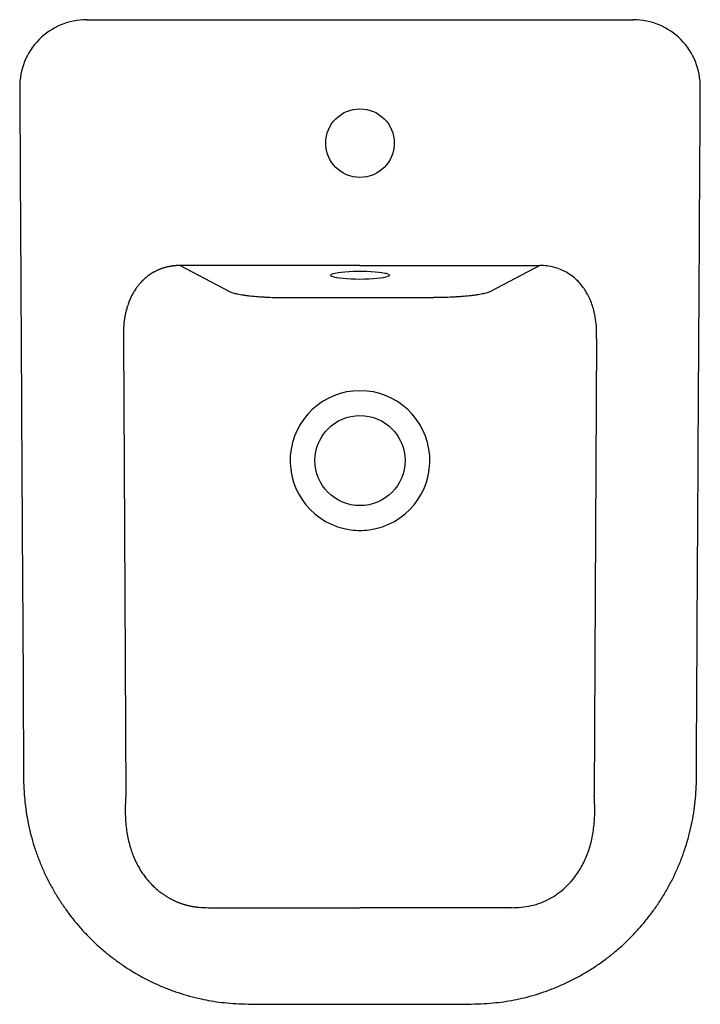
# Model space of a CAD drawing. Header units: millimetres. Extents: x 4541.058 to 4541.405, y 2408.811 to 2409.314.
import ezdxf

# ---------------------------------------------------------------- set-up
doc = ezdxf.new("R2010")
doc.units = ezdxf.units.MM
doc.layers.add('SANINDUSA', color=3, linetype='Continuous')

msp = doc.modelspace()

# ---------------------------------------------------------------- linework, layer by layer
at = {"layer": 'SANINDUSA'}
for p, q in [((4541.091924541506, 2409.313859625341), (4541.370876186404, 2409.313859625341)), ((4541.139572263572, 2409.18837569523), (4541.164879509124, 2409.175137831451)), ((4541.231400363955, 2409.18837569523), (4541.139572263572, 2409.18837569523)), ((4541.231400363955, 2409.18837569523), (4541.323228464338, 2409.18837569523)), ((4541.323228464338, 2409.18837569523), (4541.297921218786, 2409.175137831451)), ((4541.193873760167, 2409.172012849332), (4541.268926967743, 2409.172012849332)), ((4541.154088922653, 2408.860651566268), (4541.231400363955, 2408.860651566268)), ((4541.308711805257, 2408.860651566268), (4541.231400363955, 2408.860651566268))]:
    msp.add_line(p, q, dxfattribs=at)
at = {"layer": 'SANINDUSA', "flags": 128}
for points in [[(4541.231400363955, 2409.181344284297), (4541.22911062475, 2409.181368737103), (4541.226874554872, 2409.181441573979), (4541.224744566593, 2409.181561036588), (4541.222770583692, 2409.181724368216), (4541.220998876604, 2409.181927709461), (4541.21947097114, 2409.182166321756), (4541.218222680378, 2409.182434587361), (4541.217283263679, 2409.182726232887), (4541.216674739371, 2409.183034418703), (4541.216411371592, 2409.183351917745), (4541.216499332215, 2409.183671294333), (4541.216936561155, 2409.183985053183), (4541.217712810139, 2409.184285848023), (4541.217734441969, 2409.184292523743)], [(4541.217734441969, 2409.184292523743), (4541.218809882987, 2409.184566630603), (4541.220202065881, 2409.18482079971), (4541.221856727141, 2409.185042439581), (4541.223735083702, 2409.185226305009), (4541.225793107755, 2409.18536811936), (4541.227982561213, 2409.185464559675), (4541.230252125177, 2409.185513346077), (4541.232548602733, 2409.185513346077), (4541.234818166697, 2409.185464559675), (4541.237007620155, 2409.18536811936), (4541.239065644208, 2409.185226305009), (4541.240944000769, 2409.185042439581), (4541.242598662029, 2409.18482079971), (4541.243990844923, 2409.184566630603), (4541.244608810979, 2409.184421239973)], [(4541.244608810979, 2409.184421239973), (4541.24508791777, 2409.184285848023), (4541.245864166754, 2409.183985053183), (4541.246301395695, 2409.183671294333), (4541.246389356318, 2409.183351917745), (4541.246125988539, 2409.183034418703), (4541.245517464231, 2409.182726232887), (4541.244578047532, 2409.182434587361), (4541.24332975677, 2409.182166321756), (4541.241801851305, 2409.181927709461), (4541.240030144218, 2409.181724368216), (4541.238056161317, 2409.181561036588), (4541.235926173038, 2409.181441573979), (4541.233690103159, 2409.181368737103), (4541.231400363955, 2409.181344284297)], [(4541.110684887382, 2409.150968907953), (4541.111356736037, 2409.020470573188), (4541.111884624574, 2408.917936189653)], [(4541.352115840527, 2409.150968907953), (4541.351443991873, 2409.020470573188), (4541.350916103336, 2408.917936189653)]]:
    msp.add_lwpolyline(points, dxfattribs=at)
at = {"layer": 'SANINDUSA'}
for centre, radius in [((4541.231400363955, 2409.250859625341), 0.0175), ((4541.231400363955, 2409.088859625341), 0.02299999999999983)]:
    msp.add_circle(centre, radius, dxfattribs=at)
for centre, radius, start, end in [((4541.091992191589, 2409.279613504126), 0.03424618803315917, 90.11318245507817, 180.5827103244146), ((4541.370805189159, 2409.27960799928), 0.03425169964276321, 359.4265937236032, 89.88123668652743), ((4541.231400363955, 2409.088859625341), 0.03565405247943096, 277.5833032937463, 262.4166967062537)]:
    msp.add_arc(centre, radius, start, end, dxfattribs=at)
for points, knots in [([(4541.057747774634, 2409.279265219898), (4541.057960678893, 2409.242714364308), (4541.058475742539, 2409.154289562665), (4541.059022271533, 2409.046221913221), (4541.05960559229, 2408.968549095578), (4541.059611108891, 2408.939879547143), (4541.059600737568, 2408.928661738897), (4541.059823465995, 2408.921670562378), (4541.060252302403, 2408.915495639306), (4541.060990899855, 2408.909539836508), (4541.06205543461, 2408.903563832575), (4541.063420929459, 2408.897709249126), (4541.065096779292, 2408.891916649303), (4541.067070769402, 2408.886219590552), (4541.069342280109, 2408.880642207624), (4541.071897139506, 2408.875199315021), (4541.074739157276, 2408.869880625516), (4541.077864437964, 2408.864696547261), (4541.08126233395, 2408.859668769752), (4541.08491965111, 2408.854819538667), (4541.088821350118, 2408.85017048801), (4541.092950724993, 2408.845742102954), (4541.097290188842, 2408.841552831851), (4541.101830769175, 2408.837611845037), (4541.106569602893, 2408.833914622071), (4541.11150628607, 2408.830461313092), (4541.116631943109, 2408.827260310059), (4541.121926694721, 2408.824325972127), (4541.127371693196, 2408.821670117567), (4541.132947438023, 2408.819303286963), (4541.138634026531, 2408.817234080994), (4541.14441249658, 2408.81547103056), (4541.150014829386, 2408.81407660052), (4541.155495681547, 2408.813011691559), (4541.160918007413, 2408.812273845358), (4541.166701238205, 2408.811762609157), (4541.173039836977, 2408.811460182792), (4541.180349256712, 2408.811361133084), (4541.192379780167, 2408.811371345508), (4541.20956327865, 2408.81132859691), (4541.223883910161, 2408.811340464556), (4541.231400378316, 2408.811339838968)], [0, 0, 0, 0, 0.1858651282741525, 0.4496498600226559, 0.5495377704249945, 0.580838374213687, 0.5954383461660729, 0.6065768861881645, 0.6163997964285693, 0.6269033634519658, 0.6370777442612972, 0.6472527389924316, 0.6574587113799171, 0.6677275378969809, 0.6778978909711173, 0.6880676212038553, 0.6982885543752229, 0.7085488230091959, 0.7188349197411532, 0.7291322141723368, 0.7394203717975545, 0.7496837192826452, 0.7599077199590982, 0.7700772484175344, 0.7802425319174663, 0.7904574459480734, 0.8006987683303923, 0.8109578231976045, 0.8212256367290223, 0.8314907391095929, 0.8417452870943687, 0.8519826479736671, 0.8621976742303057, 0.8710886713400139, 0.8803608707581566, 0.8900108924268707, 0.9006026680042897, 0.9126215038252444, 0.927179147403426, 0.9617785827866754, 1, 1, 1, 1]), ([(4541.231400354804, 2408.811339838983), (4541.235385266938, 2408.811337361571), (4541.247120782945, 2408.811330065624), (4541.262698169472, 2408.811345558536), (4541.277612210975, 2408.811373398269), (4541.286985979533, 2408.811378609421), (4541.294513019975, 2408.811662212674), (4541.300531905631, 2408.812129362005), (4541.306069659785, 2408.81281910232), (4541.311365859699, 2408.813771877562), (4541.316762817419, 2408.815041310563), (4541.322327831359, 2408.816637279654), (4541.327993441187, 2408.818590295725), (4541.333566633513, 2408.820841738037), (4541.339029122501, 2408.823386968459), (4541.344361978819, 2408.826218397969), (4541.349545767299, 2408.829327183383), (4541.3545611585, 2408.832702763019), (4541.359389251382, 2408.836333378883), (4541.364013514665, 2408.84020634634), (4541.368416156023, 2408.844309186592), (4541.372597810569, 2408.848637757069), (4541.376557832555, 2408.853187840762), (4541.380292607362, 2408.857957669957), (4541.383785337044, 2408.862929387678), (4541.387019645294, 2408.868082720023), (4541.389980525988, 2408.873395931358), (4541.392654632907, 2408.878846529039), (4541.395031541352, 2408.88441181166), (4541.39709808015, 2408.890064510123), (4541.398864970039, 2408.895806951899), (4541.400329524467, 2408.901626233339), (4541.401486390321, 2408.907525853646), (4541.402333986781, 2408.913478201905), (4541.402857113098, 2408.919462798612), (4541.403131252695, 2408.925842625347), (4541.403225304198, 2408.933147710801), (4541.403137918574, 2408.94328921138), (4541.403213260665, 2408.956822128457), (4541.403672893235, 2409.04049458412), (4541.404314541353, 2409.148289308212), (4541.404891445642, 2409.250311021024), (4541.405055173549, 2409.279265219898)], [0, 0, 0, 0, 0.02026342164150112, 0.05967552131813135, 0.0792105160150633, 0.0961039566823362, 0.107336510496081, 0.1175039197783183, 0.1267929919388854, 0.1357016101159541, 0.1448539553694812, 0.1549743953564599, 0.1651277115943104, 0.175313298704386, 0.1855256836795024, 0.1957580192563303, 0.2060023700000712, 0.2162483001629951, 0.2264858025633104, 0.2367062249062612, 0.2469064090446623, 0.2570733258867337, 0.2672968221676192, 0.2775655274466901, 0.2878647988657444, 0.2981793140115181, 0.308489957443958, 0.3187805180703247, 0.3290376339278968, 0.3392482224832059, 0.3493710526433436, 0.3595756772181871, 0.3697479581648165, 0.3799283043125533, 0.3901340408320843, 0.4002823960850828, 0.412393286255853, 0.4272795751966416, 0.4518529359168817, 0.4812082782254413, 0.8527646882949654, 1, 1, 1, 1]), ([(4541.139572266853, 2409.188375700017), (4541.139431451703, 2409.188375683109), (4541.139149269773, 2409.188375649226), (4541.138725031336, 2409.188368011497), (4541.138299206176, 2409.188354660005), (4541.13787183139, 2409.188334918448), (4541.137442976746, 2409.188308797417), (4541.137012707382, 2409.188276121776), (4541.136581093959, 2409.188236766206), (4541.136148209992, 2409.188190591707), (4541.135714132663, 2409.18813746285), (4541.135278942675, 2409.188077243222), (4541.134842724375, 2409.188009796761), (4541.134405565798, 2409.187934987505), (4541.133967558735, 2409.187852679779), (4541.13352879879, 2409.187762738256), (4541.133089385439, 2409.187665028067), (4541.13264942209, 2409.187559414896), (4541.132209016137, 2409.187445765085), (4541.131768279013, 2409.187323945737), (4541.131327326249, 2409.187193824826), (4541.130886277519, 2409.187055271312), (4541.130445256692, 2409.186908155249), (4541.130004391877, 2409.186752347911), (4541.129563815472, 2409.186587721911), (4541.129123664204, 2409.18641415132), (4541.128684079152, 2409.186231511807), (4541.128245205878, 2409.186039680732), (4541.127807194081, 2409.185838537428), (4541.127370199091, 2409.185627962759), (4541.126934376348, 2409.185407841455), (4541.126499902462, 2409.185178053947), (4541.125507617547, 2409.184629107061), (4541.123975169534, 2409.183663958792), (4541.121986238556, 2409.182134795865), (4541.120059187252, 2409.180336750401), (4541.118224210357, 2409.178257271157), (4541.116751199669, 2409.176214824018), (4541.115551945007, 2409.174239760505), (4541.114549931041, 2409.172331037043), (4541.113631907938, 2409.170249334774), (4541.112891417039, 2409.168227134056), (4541.11236842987, 2409.166529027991), (4541.112034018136, 2409.165265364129), (4541.111843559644, 2409.164457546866), (4541.111714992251, 2409.163873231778), (4541.111605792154, 2409.163359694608), (4541.111489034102, 2409.162765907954), (4541.111382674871, 2409.16218493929), (4541.111286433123, 2409.161617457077), (4541.111199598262, 2409.1610637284), (4541.111121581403, 2409.16052408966), (4541.111051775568, 2409.159998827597), (4541.110989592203, 2409.159488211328), (4541.110934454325, 2409.158992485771), (4541.110885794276, 2409.158511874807), (4541.110843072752, 2409.158046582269), (4541.110726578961, 2409.156644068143), (4541.110618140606, 2409.154369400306), (4541.110640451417, 2409.152127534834), (4541.110682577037, 2409.151029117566), (4541.110684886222, 2409.150968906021)], [0, 0, 0, 0, 0.007222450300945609, 0.0144731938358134, 0.02175543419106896, 0.02907233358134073, 0.03642700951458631, 0.04382253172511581, 0.05126191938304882, 0.05874813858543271, 0.06628410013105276, 0.07387265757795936, 0.08151660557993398, 0.08921867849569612, 0.09698154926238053, 0.1048078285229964, 0.1127000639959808, 0.1206607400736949, 0.1286922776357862, 0.1367970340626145, 0.1449773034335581, 0.1532353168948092, 0.1615732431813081, 0.1699931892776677, 0.1784972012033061, 0.1870872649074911, 0.1957653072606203, 0.2045331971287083, 0.2133927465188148, 0.2223457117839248, 0.2313937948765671, 0.2405386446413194, 0.2497818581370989, 0.2949429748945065, 0.3431477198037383, 0.3945351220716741, 0.4492199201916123, 0.5072972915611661, 0.5446921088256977, 0.5876599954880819, 0.6362086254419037, 0.6801553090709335, 0.714787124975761, 0.7401029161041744, 0.7561018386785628, 0.7627833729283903, 0.7746192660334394, 0.7861244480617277, 0.797299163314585, 0.808143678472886, 0.8186582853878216, 0.828843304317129, 0.8386990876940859, 0.8482260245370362, 0.8574245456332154, 0.8662951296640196, 0.8748383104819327, 0.8830546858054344, 0.9431569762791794, 0.9968840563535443, 1, 1, 1, 1]), ([(4541.352115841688, 2409.150968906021), (4541.352286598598, 2409.155308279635), (4541.351995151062, 2409.159717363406), (4541.350601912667, 2409.166081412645), (4541.349978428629, 2409.168160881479), (4541.348373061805, 2409.172168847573), (4541.347390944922, 2409.174097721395), (4541.345032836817, 2409.177722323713), (4541.343655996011, 2409.179418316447), (4541.340492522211, 2409.182468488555), (4541.338704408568, 2409.183821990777), (4541.334758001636, 2409.186054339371), (4541.332599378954, 2409.186930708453), (4541.328043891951, 2409.188097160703), (4541.325650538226, 2409.188385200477), (4541.323228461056, 2409.188375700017)], [0, 0, 0, 0, 0.25, 0.25, 0.375, 0.375, 0.5, 0.5, 0.625, 0.625, 0.75, 0.75, 0.875, 0.875, 1, 1, 1, 1]), ([(4541.164879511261, 2409.17513783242), (4541.165305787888, 2409.174914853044), (4541.165856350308, 2409.174699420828), (4541.166862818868, 2409.174387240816), (4541.167228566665, 2409.174285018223), (4541.167823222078, 2409.174134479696), (4541.168029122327, 2409.174084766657), (4541.168456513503, 2409.173986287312), (4541.168678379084, 2409.17393744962), (4541.169817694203, 2409.173697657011), (4541.170830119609, 2409.173518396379), (4541.172496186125, 2409.173267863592), (4541.173076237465, 2409.173187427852), (4541.174286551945, 2409.173032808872), (4541.174919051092, 2409.172958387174), (4541.176879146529, 2409.172746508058), (4541.178252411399, 2409.172621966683), (4541.180409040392, 2409.172459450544), (4541.181144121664, 2409.172409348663), (4541.182647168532, 2409.172317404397), (4541.183416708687, 2409.172275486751), (4541.185766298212, 2409.172163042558), (4541.187356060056, 2409.172107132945), (4541.190580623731, 2409.172032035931), (4541.192215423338, 2409.172012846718), (4541.193873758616, 2409.172012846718)], [0, 0, 0, 0, 0.1249999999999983, 0.1249999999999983, 0.1874999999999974, 0.1874999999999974, 0.2187499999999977, 0.2187499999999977, 0.2499999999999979, 0.2499999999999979, 0.3749999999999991, 0.3749999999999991, 0.4374999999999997, 0.4374999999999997, 0.5000000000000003, 0.5000000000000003, 0.6250000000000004, 0.6250000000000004, 0.6875000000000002, 0.6875000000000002, 0.7500000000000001, 0.7500000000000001, 0.875, 0.875, 1, 1, 1, 1]), ([(4541.297921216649, 2409.17513783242), (4541.29749494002, 2409.174914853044), (4541.296944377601, 2409.174699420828), (4541.295937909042, 2409.174387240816), (4541.295572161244, 2409.174285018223), (4541.294977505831, 2409.174134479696), (4541.294771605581, 2409.174084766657), (4541.294344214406, 2409.173986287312), (4541.294122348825, 2409.17393744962), (4541.292983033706, 2409.173697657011), (4541.2919706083, 2409.173518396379), (4541.290304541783, 2409.173267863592), (4541.289724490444, 2409.173187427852), (4541.288514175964, 2409.173032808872), (4541.287881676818, 2409.172958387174), (4541.28592158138, 2409.172746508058), (4541.28454831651, 2409.172621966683), (4541.282391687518, 2409.172459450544), (4541.281656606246, 2409.172409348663), (4541.280153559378, 2409.172317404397), (4541.279384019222, 2409.172275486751), (4541.277034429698, 2409.172163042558), (4541.275444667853, 2409.172107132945), (4541.272220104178, 2409.172032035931), (4541.270585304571, 2409.172012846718), (4541.268926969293, 2409.172012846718)], [0, 0, 0, 0, 0.1249999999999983, 0.1249999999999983, 0.1874999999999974, 0.1874999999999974, 0.2187499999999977, 0.2187499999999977, 0.2499999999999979, 0.2499999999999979, 0.3749999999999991, 0.3749999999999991, 0.4374999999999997, 0.4374999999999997, 0.5000000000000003, 0.5000000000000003, 0.6250000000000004, 0.6250000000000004, 0.6875000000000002, 0.6875000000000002, 0.7500000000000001, 0.7500000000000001, 0.875, 0.875, 1, 1, 1, 1]), ([(4541.111884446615, 2408.917970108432), (4541.111874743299, 2408.91780108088), (4541.111854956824, 2408.917456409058), (4541.111825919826, 2408.916932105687), (4541.111796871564, 2408.916389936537), (4541.111768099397, 2408.915830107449), (4541.111739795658, 2408.915252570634), (4541.111712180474, 2408.914657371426), (4541.111685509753, 2408.914044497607), (4541.111659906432, 2408.913414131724), (4541.111639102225, 2408.912848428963), (4541.111613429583, 2408.912130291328), (4541.111586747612, 2408.911423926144), (4541.111584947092, 2408.910324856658), (4541.111598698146, 2408.909032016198), (4541.111645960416, 2408.907425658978), (4541.11176558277, 2408.905021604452), (4541.112032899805, 2408.901929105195), (4541.11256819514, 2408.898189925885), (4541.113289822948, 2408.894643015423), (4541.114012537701, 2408.891945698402), (4541.11462093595, 2408.890023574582), (4541.115040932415, 2408.888803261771), (4541.115490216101, 2408.887597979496), (4541.115968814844, 2408.886408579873), (4541.116476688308, 2408.88523595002), (4541.117013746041, 2408.884080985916), (4541.117579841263, 2408.882944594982), (4541.118174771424, 2408.88182769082), (4541.118798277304, 2408.880731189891), (4541.119450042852, 2408.879656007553), (4541.120129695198, 2408.878603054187), (4541.120836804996, 2408.877573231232), (4541.121570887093, 2408.876567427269), (4541.122331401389, 2408.875586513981), (4541.123117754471, 2408.874631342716), (4541.123929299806, 2408.87370273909), (4541.12476534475, 2408.87280150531), (4541.125625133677, 2408.871928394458), (4541.126507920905, 2408.871084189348), (4541.127412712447, 2408.870269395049), (4541.128339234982, 2408.869485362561), (4541.129284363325, 2408.868730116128), (4541.12993351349, 2408.868251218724), (4541.130257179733, 2408.8680124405)], [0, 0, 0, 0, 0.008823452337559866, 0.0179923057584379, 0.02751005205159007, 0.03738010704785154, 0.04760582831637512, 0.05819053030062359, 0.06913749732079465, 0.08044999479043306, 0.09213127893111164, 0.09971608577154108, 0.11950029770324, 0.1309796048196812, 0.1585490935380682, 0.1888895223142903, 0.2174613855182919, 0.2884059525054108, 0.3567712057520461, 0.4224228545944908, 0.4852371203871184, 0.508718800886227, 0.5321099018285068, 0.5554094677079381, 0.5786164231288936, 0.6017295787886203, 0.6247476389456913, 0.6476692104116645, 0.6704928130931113, 0.6932168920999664, 0.7158398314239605, 0.7383599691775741, 0.7607756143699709, 0.7830850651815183, 0.8052866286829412, 0.8273786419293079, 0.8493594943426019, 0.8712276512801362, 0.8929816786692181, 0.9146202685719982, 0.9361422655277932, 0.9575466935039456, 0.978832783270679, 1, 1, 1, 1]), ([(4541.332543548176, 2408.8680124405), (4541.336425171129, 2408.870823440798), (4541.339810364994, 2408.874379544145), (4541.343800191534, 2408.880278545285), (4541.344966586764, 2408.882347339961), (4541.347006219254, 2408.886692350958), (4541.347866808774, 2408.888954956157), (4541.349263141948, 2408.893560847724), (4541.349809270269, 2408.895919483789), (4541.350637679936, 2408.900778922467), (4541.350916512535, 2408.903278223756), (4541.351144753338, 2408.907071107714), (4541.351190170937, 2408.908346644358), (4541.351211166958, 2408.909958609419), (4541.351213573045, 2408.910281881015), (4541.351214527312, 2408.91076817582), (4541.351214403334, 2408.910930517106), (4541.351213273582, 2408.911255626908), (4541.351209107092, 2408.911338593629), (4541.351193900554, 2408.911892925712), (4541.351179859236, 2408.912334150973), (4541.351101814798, 2408.914530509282), (4541.351015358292, 2408.916256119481), (4541.350916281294, 2408.917970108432)], [0, 0, 0, 0, 0.250000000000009, 0.250000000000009, 0.3750000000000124, 0.3750000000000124, 0.5000000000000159, 0.5000000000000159, 0.6250000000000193, 0.6250000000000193, 0.7500000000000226, 0.7500000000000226, 0.8125000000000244, 0.8125000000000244, 0.8281250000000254, 0.8281250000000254, 0.835937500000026, 0.835937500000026, 0.8437500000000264, 0.8437500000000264, 0.8750000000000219, 0.8750000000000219, 1, 1, 1, 1]), ([(4541.130257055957, 2408.868012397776), (4541.130425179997, 2408.867891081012), (4541.130760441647, 2408.867649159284), (4541.131270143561, 2408.867296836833), (4541.131782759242, 2408.866953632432), (4541.132298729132, 2408.866620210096), (4541.132817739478, 2408.86629638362), (4541.13333967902, 2408.865982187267), (4541.133864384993, 2408.865677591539), (4541.134391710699, 2408.865382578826), (4541.13492150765, 2408.865097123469), (4541.135453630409, 2408.864821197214), (4541.135987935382, 2408.864554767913), (4541.136524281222, 2408.864297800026), (4541.137062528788, 2408.86405025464), (4541.137602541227, 2408.863812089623), (4541.138144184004, 2408.863583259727), (4541.138687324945, 2408.863363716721), (4541.139231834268, 2408.863153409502), (4541.139777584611, 2408.862952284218), (4541.14032445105, 2408.862760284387), (4541.140872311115, 2408.862577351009), (4541.141421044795, 2408.86240342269), (4541.141970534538, 2408.862238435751), (4541.142520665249, 2408.862082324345), (4541.143071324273, 2408.861935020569), (4541.143622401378, 2408.861796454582), (4541.144173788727, 2408.861666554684), (4541.144725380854, 2408.861545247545), (4541.145277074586, 2408.861432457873), (4541.145828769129, 2408.861328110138), (4541.146380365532, 2408.861232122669), (4541.146931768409, 2408.861144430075), (4541.147482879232, 2408.861064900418), (4541.14803362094, 2408.860993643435), (4541.148583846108, 2408.860929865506), (4541.148950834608, 2408.860893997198), (4541.149134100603, 2408.860876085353)], [0, 0, 0, 0, 0.03117194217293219, 0.06216098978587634, 0.09296895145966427, 0.1235977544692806, 0.1540494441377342, 0.184326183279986, 0.2144302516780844, 0.2443640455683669, 0.2741300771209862, 0.3037309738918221, 0.3331694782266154, 0.3624484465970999, 0.3915708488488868, 0.4205397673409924, 0.4493583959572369, 0.4780300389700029, 0.5065581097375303, 0.5349461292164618, 0.5631977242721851, 0.5913166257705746, 0.6193066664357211, 0.6471717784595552, 0.6749159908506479, 0.7025434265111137, 0.7300582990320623, 0.7574649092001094, 0.7847676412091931, 0.8119709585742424, 0.8390793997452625, 0.8660975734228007, 0.8930301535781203, 0.9198818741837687, 0.9466575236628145, 0.97336193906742, 1, 1, 1, 1]), ([(4541.313666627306, 2408.860876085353), (4541.315381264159, 2408.861036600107), (4541.317074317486, 2408.861310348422), (4541.320403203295, 2408.862081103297), (4541.32204017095, 2408.862578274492), (4541.325238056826, 2408.863791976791), (4541.327567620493, 2408.864864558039), (4541.329754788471, 2408.86614895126), (4541.33117691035, 2408.867048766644), (4541.331868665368, 2408.867519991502), (4541.332543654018, 2408.868012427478)], [0, 0, 0, 0, 0.25, 0.25, 0.5, 0.5, 0.75, 0.875, 0.875, 1, 1, 1, 1])]:
    msp.add_open_spline(points, degree=3, knots=knots, dxfattribs=at)
for points in [[(4541.2266951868, 2409.053517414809), (4541.228263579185, 2409.053361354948), (4541.231400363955, 2409.053049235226), (4541.234537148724, 2409.053361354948), (4541.236105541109, 2409.053517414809)], [(4541.149134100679, 2408.860876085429), (4541.150809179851, 2408.860721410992), (4541.152464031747, 2408.860649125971), (4541.154088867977, 2408.860651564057)], [(4541.308711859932, 2408.860651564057), (4541.310323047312, 2408.860645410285), (4541.312016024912, 2408.860720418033), (4541.31366662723, 2408.86087608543)]]:
    msp.add_open_spline(points, degree=3, dxfattribs=at)

doc.saveas('drawing.dxf')
